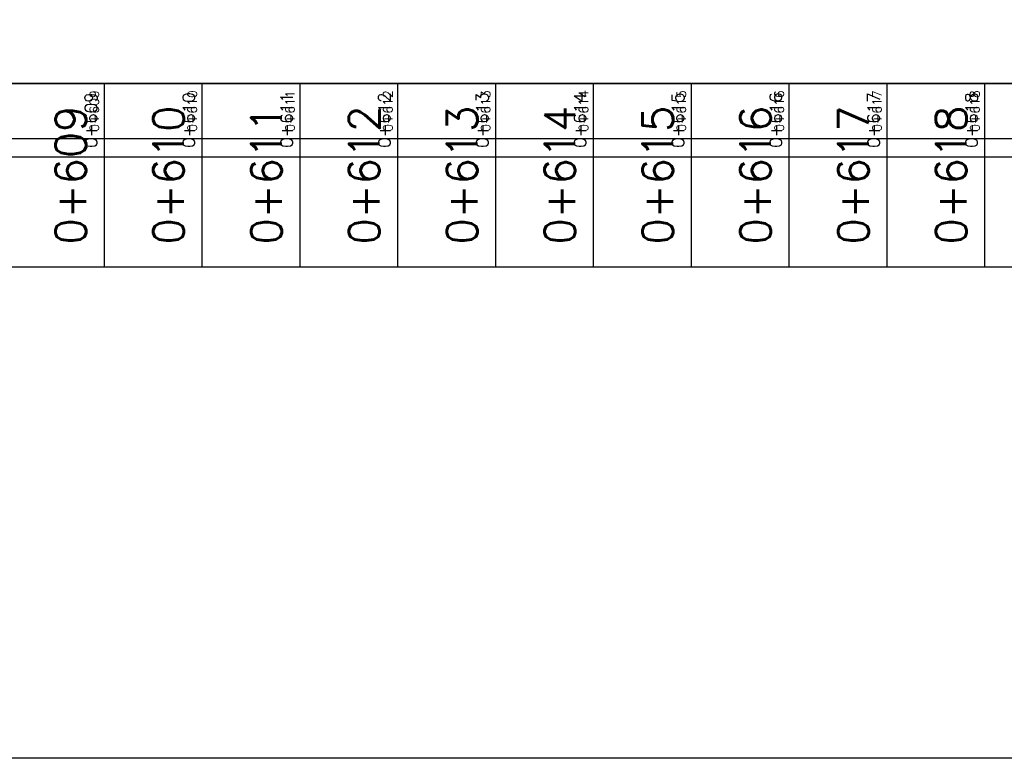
# Model space of a CAD drawing. Header units: metres. Extents: x 719936 to 720643, y 9143565 to 9144018.
# Tile 31 of 56: x 720533 to 720543, y 9143903 to 9143911. Entities that reach past the tile are written whole.
import ezdxf

# ---------------------------------------------------------------- set-up
doc = ezdxf.new("R2010")
doc.units = ezdxf.units.M
for name, color, linetype in [('01_CIVI_322_PF_GRID', 8, 'Continuous'), ('_ESTRUCTURA', 1, 'Continuous'), ('AecObjExplode_PLANTA RAPIDA_Vport_1ECE', 7, 'Continuous'), ('AecObjExplode_PLANTA RAPIDA_Vport_1ED3', 7, 'Continuous'), ('AecObjExplode_PLANTA RAPIDA_Vport_1ED7', 7, 'Continuous'), ('AecObjExplode_PLANTA RAPIDA_Vport_220C', 7, 'Continuous'), ('AecObjExplode_PLANTA RAPIDA_Vport_22C7', 7, 'Continuous'), ('AecObjExplode_PLANTA RAPIDA_Vport_22CB', 7, 'Continuous'), ('AecObjExplode_PLANTA RAPIDA_Vport_22E2', 7, 'Continuous'), ('AecObjExplode_PLANTA RAPIDA_Vport_22EB', 7, 'Continuous'), ('AecObjExplode_PLANTA RAPIDA_Vport_2460', 7, 'Continuous'), ('AecObjExplode_PLANTA RAPIDA_Vport_2496', 7, 'Continuous'), ('C-ROAD-PROF-TEXT', 7, 'Continuous'), ('C-ROAD-PROF-VIEW', 7, 'Continuous')]:
    doc.layers.add(name, color=color, linetype=linetype)
doc.styles.get("Standard").update_dxf_attribs({"font": 'simplex.shx'})

# ---------------------------------------------------------------- blocks, each defined once
blk = doc.blocks.new('AecObjExplode_PLANTA RAPIDA_Vport_1ECE')
at = {"layer": '01_CIVI_322_PF_GRID', "color": 7, "linetype": 'Continuous', "lineweight": -3}
blk.add_line((720495.244, 9143910.215), (720545.244, 9143910.215), dxfattribs=at)
at = {"layer": 'C-ROAD-PROF-VIEW', "color": 7, "linetype": 'Continuous', "lineweight": -3}
for p, q in [((720534.244, 9143908.34), (720534.244, 9143910.215)), ((720535.244, 9143908.34), (720535.244, 9143910.215)), ((720536.244, 9143908.34), (720536.244, 9143910.215)), ((720537.244, 9143908.34), (720537.244, 9143910.215)), ((720538.244, 9143908.34), (720538.244, 9143910.215)), ((720539.244, 9143908.34), (720539.244, 9143910.215)), ((720540.244, 9143908.34), (720540.244, 9143910.215)), ((720541.244, 9143908.34), (720541.244, 9143910.215)), ((720542.244, 9143908.34), (720542.244, 9143910.215)), ((720543.244, 9143908.34), (720543.244, 9143910.215))]:
    blk.add_line(p, q, dxfattribs=at)
blk.add_3dface([(720495.244, 9143908.34), (720545.244, 9143908.34), (720545.244, 9143910.215), (720495.244, 9143910.215)], dxfattribs=at)
at = {"layer": 'C-ROAD-PROF-TEXT', "color": 7, "linetype": 'Continuous', "lineweight": -3, "char_height": 0.3125, "attachment_point": 8, "rotation": 90}
for s, insert in [('0+609', (720534.056, 9143909.277)), ('0+610', (720535.056, 9143909.277)), ('0+611', (720536.056, 9143909.277)), ('0+612', (720537.056, 9143909.277)), ('0+613', (720538.056, 9143909.277)), ('0+614', (720539.056, 9143909.277)), ('0+615', (720540.056, 9143909.277)), ('0+616', (720541.056, 9143909.277)), ('0+617', (720542.056, 9143909.277)), ('0+618', (720543.056, 9143909.277))]:
    blk.add_mtext(s, dxfattribs=dict(at, insert=insert))
blk = doc.blocks.new('AecObjExplode_PLANTA RAPIDA_Vport_1ED3')
at = {"layer": '01_CIVI_322_PF_GRID', "color": 7, "linetype": 'Continuous', "lineweight": -3}
blk.add_line((720495.244, 9143910.215), (720545.244, 9143910.215), dxfattribs=at)
at = {"layer": 'C-ROAD-PROF-VIEW', "color": 7, "linetype": 'Continuous', "lineweight": -3}
for p, q in [((720534.244, 9143909.465), (720534.244, 9143910.215)), ((720535.244, 9143909.465), (720535.244, 9143910.215)), ((720536.244, 9143909.465), (720536.244, 9143910.215)), ((720537.244, 9143909.465), (720537.244, 9143910.215)), ((720538.244, 9143909.465), (720538.244, 9143910.215)), ((720539.244, 9143909.465), (720539.244, 9143910.215)), ((720540.244, 9143909.465), (720540.244, 9143910.215)), ((720541.244, 9143909.465), (720541.244, 9143910.215)), ((720542.244, 9143909.465), (720542.244, 9143910.215)), ((720543.244, 9143909.465), (720543.244, 9143910.215))]:
    blk.add_line(p, q, dxfattribs=at)
blk.add_3dface([(720495.244, 9143909.465), (720545.244, 9143909.465), (720545.244, 9143910.215), (720495.244, 9143910.215)], dxfattribs=at)
at = {"layer": 'C-ROAD-PROF-TEXT', "color": 7, "linetype": 'Continuous', "lineweight": -3, "char_height": 0.125, "attachment_point": 8, "rotation": 90}
for s, insert in [('0+609', (720534.169, 9143909.84)), ('0+610', (720535.169, 9143909.84)), ('0+611', (720536.169, 9143909.84)), ('0+612', (720537.169, 9143909.84)), ('0+613', (720538.169, 9143909.84)), ('0+614', (720539.169, 9143909.84)), ('0+615', (720540.169, 9143909.84)), ('0+616', (720541.169, 9143909.84)), ('0+617', (720542.169, 9143909.84)), ('0+618', (720543.169, 9143909.84))]:
    blk.add_mtext(s, dxfattribs=dict(at, insert=insert))
blk = doc.blocks.new('AecObjExplode_PLANTA RAPIDA_Vport_1ED7')
at = {"layer": '01_CIVI_322_PF_GRID', "color": 7, "linetype": 'Continuous', "lineweight": -3}
blk.add_line((720495.244, 9143910.215), (720545.244, 9143910.215), dxfattribs=at)
at = {"layer": 'C-ROAD-PROF-VIEW', "color": 7, "linetype": 'Continuous', "lineweight": -3}
for p, q in [((720534.244, 9143909.465), (720534.244, 9143910.215)), ((720535.244, 9143909.465), (720535.244, 9143910.215)), ((720536.244, 9143909.465), (720536.244, 9143910.215)), ((720537.244, 9143909.465), (720537.244, 9143910.215)), ((720538.244, 9143909.465), (720538.244, 9143910.215)), ((720539.244, 9143909.465), (720539.244, 9143910.215)), ((720540.244, 9143909.465), (720540.244, 9143910.215)), ((720541.244, 9143909.465), (720541.244, 9143910.215)), ((720542.244, 9143909.465), (720542.244, 9143910.215)), ((720543.244, 9143909.465), (720543.244, 9143910.215))]:
    blk.add_line(p, q, dxfattribs=at)
blk.add_3dface([(720495.244, 9143909.465), (720545.244, 9143909.465), (720545.244, 9143910.215), (720495.244, 9143910.215)], dxfattribs=at)
at = {"layer": 'C-ROAD-PROF-TEXT', "color": 7, "linetype": 'Continuous', "lineweight": -3, "char_height": 0.125, "attachment_point": 8, "rotation": 90}
for s, insert in [('0+609', (720534.169, 9143909.84)), ('0+610', (720535.169, 9143909.84)), ('0+611', (720536.169, 9143909.84)), ('0+612', (720537.169, 9143909.84)), ('0+613', (720538.169, 9143909.84)), ('0+614', (720539.169, 9143909.84)), ('0+615', (720540.169, 9143909.84)), ('0+616', (720541.169, 9143909.84)), ('0+617', (720542.169, 9143909.84)), ('0+618', (720543.169, 9143909.84))]:
    blk.add_mtext(s, dxfattribs=dict(at, insert=insert))
blk = doc.blocks.new('AecObjExplode_PLANTA RAPIDA_Vport_220C')
at = {"layer": '01_CIVI_322_PF_GRID', "color": 7, "linetype": 'Continuous', "lineweight": -3}
blk.add_line((720495.244, 9143910.215), (720545.244, 9143910.215), dxfattribs=at)
at = {"layer": 'C-ROAD-PROF-VIEW', "color": 7, "linetype": 'Continuous', "lineweight": -3}
for p, q in [((720534.244, 9143908.34), (720534.244, 9143910.215)), ((720535.244, 9143908.34), (720535.244, 9143910.215)), ((720536.244, 9143908.34), (720536.244, 9143910.215)), ((720537.244, 9143908.34), (720537.244, 9143910.215)), ((720538.244, 9143908.34), (720538.244, 9143910.215)), ((720539.244, 9143908.34), (720539.244, 9143910.215)), ((720540.244, 9143908.34), (720540.244, 9143910.215)), ((720541.244, 9143908.34), (720541.244, 9143910.215)), ((720542.244, 9143908.34), (720542.244, 9143910.215)), ((720543.244, 9143908.34), (720543.244, 9143910.215))]:
    blk.add_line(p, q, dxfattribs=at)
blk.add_3dface([(720495.244, 9143908.34), (720545.244, 9143908.34), (720545.244, 9143910.215), (720495.244, 9143910.215)], dxfattribs=at)
at = {"layer": 'C-ROAD-PROF-TEXT', "color": 7, "linetype": 'Continuous', "lineweight": -3, "char_height": 0.3125, "attachment_point": 8, "rotation": 90}
for s, insert in [('0+609', (720534.056, 9143909.277)), ('0+610', (720535.056, 9143909.277)), ('0+611', (720536.056, 9143909.277)), ('0+612', (720537.056, 9143909.277)), ('0+613', (720538.056, 9143909.277)), ('0+614', (720539.056, 9143909.277)), ('0+615', (720540.056, 9143909.277)), ('0+616', (720541.056, 9143909.277)), ('0+617', (720542.056, 9143909.277)), ('0+618', (720543.056, 9143909.277))]:
    blk.add_mtext(s, dxfattribs=dict(at, insert=insert))
blk = doc.blocks.new('AecObjExplode_PLANTA RAPIDA_Vport_22C7')
at = {"layer": '01_CIVI_322_PF_GRID', "color": 7, "linetype": 'Continuous', "lineweight": -3}
blk.add_line((720495.244, 9143910.215), (720545.244, 9143910.215), dxfattribs=at)
at = {"layer": 'C-ROAD-PROF-VIEW', "color": 7, "linetype": 'Continuous', "lineweight": -3}
for p, q in [((720534.244, 9143909.652), (720534.244, 9143910.215)), ((720535.244, 9143909.652), (720535.244, 9143910.215)), ((720536.244, 9143909.652), (720536.244, 9143910.215)), ((720537.244, 9143909.652), (720537.244, 9143910.215)), ((720538.244, 9143909.652), (720538.244, 9143910.215)), ((720539.244, 9143909.652), (720539.244, 9143910.215)), ((720540.244, 9143909.652), (720540.244, 9143910.215)), ((720541.244, 9143909.652), (720541.244, 9143910.215)), ((720542.244, 9143909.652), (720542.244, 9143910.215)), ((720543.244, 9143909.652), (720543.244, 9143910.215))]:
    blk.add_line(p, q, dxfattribs=at)
blk.add_3dface([(720495.244, 9143909.652), (720545.244, 9143909.652), (720545.244, 9143910.215), (720495.244, 9143910.215)], dxfattribs=at)
at = {"layer": 'C-ROAD-PROF-TEXT', "color": 7, "linetype": 'Continuous', "lineweight": -3, "char_height": 0.0938, "attachment_point": 8, "rotation": 90}
for s, insert in [('0+609', (720534.188, 9143909.933)), ('0+610', (720535.188, 9143909.933)), ('0+611', (720536.188, 9143909.933)), ('0+612', (720537.188, 9143909.933)), ('0+613', (720538.188, 9143909.933)), ('0+614', (720539.188, 9143909.933)), ('0+615', (720540.188, 9143909.933)), ('0+616', (720541.188, 9143909.933)), ('0+617', (720542.188, 9143909.933)), ('0+618', (720543.188, 9143909.933))]:
    blk.add_mtext(s, dxfattribs=dict(at, insert=insert))
blk = doc.blocks.new('AecObjExplode_PLANTA RAPIDA_Vport_22CB')
at = {"layer": '01_CIVI_322_PF_GRID', "color": 7, "linetype": 'Continuous', "lineweight": -3}
blk.add_line((720495.244, 9143910.215), (720545.244, 9143910.215), dxfattribs=at)
at = {"layer": 'C-ROAD-PROF-VIEW', "color": 7, "linetype": 'Continuous', "lineweight": -3}
for p, q in [((720534.244, 9143909.652), (720534.244, 9143910.215)), ((720535.244, 9143909.652), (720535.244, 9143910.215)), ((720536.244, 9143909.652), (720536.244, 9143910.215)), ((720537.244, 9143909.652), (720537.244, 9143910.215)), ((720538.244, 9143909.652), (720538.244, 9143910.215)), ((720539.244, 9143909.652), (720539.244, 9143910.215)), ((720540.244, 9143909.652), (720540.244, 9143910.215)), ((720541.244, 9143909.652), (720541.244, 9143910.215)), ((720542.244, 9143909.652), (720542.244, 9143910.215)), ((720543.244, 9143909.652), (720543.244, 9143910.215))]:
    blk.add_line(p, q, dxfattribs=at)
blk.add_3dface([(720495.244, 9143909.652), (720545.244, 9143909.652), (720545.244, 9143910.215), (720495.244, 9143910.215)], dxfattribs=at)
at = {"layer": 'C-ROAD-PROF-TEXT', "color": 7, "linetype": 'Continuous', "lineweight": -3, "char_height": 0.0938, "attachment_point": 8, "rotation": 90}
for s, insert in [('0+609', (720534.188, 9143909.933)), ('0+610', (720535.188, 9143909.933)), ('0+611', (720536.188, 9143909.933)), ('0+612', (720537.188, 9143909.933)), ('0+613', (720538.188, 9143909.933)), ('0+614', (720539.188, 9143909.933)), ('0+615', (720540.188, 9143909.933)), ('0+616', (720541.188, 9143909.933)), ('0+617', (720542.188, 9143909.933)), ('0+618', (720543.188, 9143909.933))]:
    blk.add_mtext(s, dxfattribs=dict(at, insert=insert))
blk = doc.blocks.new('AecObjExplode_PLANTA RAPIDA_Vport_22E2')
at = {"layer": '01_CIVI_322_PF_GRID', "color": 7, "linetype": 'Continuous', "lineweight": -3}
blk.add_line((720495.244, 9143910.215), (720545.244, 9143910.215), dxfattribs=at)
at = {"layer": 'C-ROAD-PROF-VIEW', "color": 7, "linetype": 'Continuous', "lineweight": -3}
for p, q in [((720534.244, 9143909.652), (720534.244, 9143910.215)), ((720535.244, 9143909.652), (720535.244, 9143910.215)), ((720536.244, 9143909.652), (720536.244, 9143910.215)), ((720537.244, 9143909.652), (720537.244, 9143910.215)), ((720538.244, 9143909.652), (720538.244, 9143910.215)), ((720539.244, 9143909.652), (720539.244, 9143910.215)), ((720540.244, 9143909.652), (720540.244, 9143910.215)), ((720541.244, 9143909.652), (720541.244, 9143910.215)), ((720542.244, 9143909.652), (720542.244, 9143910.215)), ((720543.244, 9143909.652), (720543.244, 9143910.215))]:
    blk.add_line(p, q, dxfattribs=at)
blk.add_3dface([(720495.244, 9143909.652), (720545.244, 9143909.652), (720545.244, 9143910.215), (720495.244, 9143910.215)], dxfattribs=at)
at = {"layer": 'C-ROAD-PROF-TEXT', "color": 7, "linetype": 'Continuous', "lineweight": -3, "char_height": 0.0938, "attachment_point": 8, "rotation": 90}
for s, insert in [('0+609', (720534.188, 9143909.933)), ('0+610', (720535.188, 9143909.933)), ('0+611', (720536.188, 9143909.933)), ('0+612', (720537.188, 9143909.933)), ('0+613', (720538.188, 9143909.933)), ('0+614', (720539.188, 9143909.933)), ('0+615', (720540.188, 9143909.933)), ('0+616', (720541.188, 9143909.933)), ('0+617', (720542.188, 9143909.933)), ('0+618', (720543.188, 9143909.933))]:
    blk.add_mtext(s, dxfattribs=dict(at, insert=insert))
blk = doc.blocks.new('AecObjExplode_PLANTA RAPIDA_Vport_22EB')
at = {"layer": '01_CIVI_322_PF_GRID', "color": 7, "linetype": 'Continuous', "lineweight": -3}
blk.add_line((720495.244, 9143910.215), (720545.244, 9143910.215), dxfattribs=at)
at = {"layer": 'C-ROAD-PROF-VIEW', "color": 7, "linetype": 'Continuous', "lineweight": -3}
for p, q in [((720534.244, 9143909.652), (720534.244, 9143910.215)), ((720535.244, 9143909.652), (720535.244, 9143910.215)), ((720536.244, 9143909.652), (720536.244, 9143910.215)), ((720537.244, 9143909.652), (720537.244, 9143910.215)), ((720538.244, 9143909.652), (720538.244, 9143910.215)), ((720539.244, 9143909.652), (720539.244, 9143910.215)), ((720540.244, 9143909.652), (720540.244, 9143910.215)), ((720541.244, 9143909.652), (720541.244, 9143910.215)), ((720542.244, 9143909.652), (720542.244, 9143910.215)), ((720543.244, 9143909.652), (720543.244, 9143910.215))]:
    blk.add_line(p, q, dxfattribs=at)
blk.add_3dface([(720495.244, 9143909.652), (720545.244, 9143909.652), (720545.244, 9143910.215), (720495.244, 9143910.215)], dxfattribs=at)
at = {"layer": 'C-ROAD-PROF-TEXT', "color": 7, "linetype": 'Continuous', "lineweight": -3, "char_height": 0.0938, "attachment_point": 8, "rotation": 90}
for s, insert in [('0+609', (720534.188, 9143909.933)), ('0+610', (720535.188, 9143909.933)), ('0+611', (720536.188, 9143909.933)), ('0+612', (720537.188, 9143909.933)), ('0+613', (720538.188, 9143909.933)), ('0+614', (720539.188, 9143909.933)), ('0+615', (720540.188, 9143909.933)), ('0+616', (720541.188, 9143909.933)), ('0+617', (720542.188, 9143909.933)), ('0+618', (720543.188, 9143909.933))]:
    blk.add_mtext(s, dxfattribs=dict(at, insert=insert))
blk = doc.blocks.new('AecObjExplode_PLANTA RAPIDA_Vport_2460')
at = {"layer": '01_CIVI_322_PF_GRID', "color": 7, "linetype": 'Continuous', "lineweight": -3}
blk.add_line((720495.244, 9143910.215), (720545.244, 9143910.215), dxfattribs=at)
at = {"layer": 'C-ROAD-PROF-VIEW', "color": 7, "linetype": 'Continuous', "lineweight": -3}
for p, q in [((720534.244, 9143909.652), (720534.244, 9143910.215)), ((720535.244, 9143909.652), (720535.244, 9143910.215)), ((720536.244, 9143909.652), (720536.244, 9143910.215)), ((720537.244, 9143909.652), (720537.244, 9143910.215)), ((720538.244, 9143909.652), (720538.244, 9143910.215)), ((720539.244, 9143909.652), (720539.244, 9143910.215)), ((720540.244, 9143909.652), (720540.244, 9143910.215)), ((720541.244, 9143909.652), (720541.244, 9143910.215)), ((720542.244, 9143909.652), (720542.244, 9143910.215)), ((720543.244, 9143909.652), (720543.244, 9143910.215))]:
    blk.add_line(p, q, dxfattribs=at)
blk.add_3dface([(720495.244, 9143909.652), (720545.244, 9143909.652), (720545.244, 9143910.215), (720495.244, 9143910.215)], dxfattribs=at)
at = {"layer": 'C-ROAD-PROF-TEXT', "color": 7, "linetype": 'Continuous', "lineweight": -3, "char_height": 0.0937, "attachment_point": 8, "rotation": 90}
for s, insert in [('0+609', (720534.188, 9143909.933)), ('0+610', (720535.188, 9143909.933)), ('0+611', (720536.188, 9143909.933)), ('0+612', (720537.188, 9143909.933)), ('0+613', (720538.188, 9143909.933)), ('0+614', (720539.188, 9143909.933)), ('0+615', (720540.188, 9143909.933)), ('0+616', (720541.188, 9143909.933)), ('0+617', (720542.188, 9143909.933)), ('0+618', (720543.188, 9143909.933))]:
    blk.add_mtext(s, dxfattribs=dict(at, insert=insert))
blk = doc.blocks.new('AecObjExplode_PLANTA RAPIDA_Vport_2496')
at = {"layer": '01_CIVI_322_PF_GRID', "color": 7, "linetype": 'Continuous', "lineweight": -3}
blk.add_line((720495.244, 9143910.215), (720545.244, 9143910.215), dxfattribs=at)
at = {"layer": 'C-ROAD-PROF-VIEW', "color": 7, "linetype": 'Continuous', "lineweight": -3}
for p, q in [((720534.244, 9143909.652), (720534.244, 9143910.215)), ((720535.244, 9143909.652), (720535.244, 9143910.215)), ((720536.244, 9143909.652), (720536.244, 9143910.215)), ((720537.244, 9143909.652), (720537.244, 9143910.215)), ((720538.244, 9143909.652), (720538.244, 9143910.215)), ((720539.244, 9143909.652), (720539.244, 9143910.215)), ((720540.244, 9143909.652), (720540.244, 9143910.215)), ((720541.244, 9143909.652), (720541.244, 9143910.215)), ((720542.244, 9143909.652), (720542.244, 9143910.215)), ((720543.244, 9143909.652), (720543.244, 9143910.215))]:
    blk.add_line(p, q, dxfattribs=at)
blk.add_3dface([(720495.244, 9143909.652), (720545.244, 9143909.652), (720545.244, 9143910.215), (720495.244, 9143910.215)], dxfattribs=at)
at = {"layer": 'C-ROAD-PROF-TEXT', "color": 7, "linetype": 'Continuous', "lineweight": -3, "char_height": 0.0938, "attachment_point": 8, "rotation": 90}
for s, insert in [('0+609', (720534.188, 9143909.933)), ('0+610', (720535.188, 9143909.933)), ('0+611', (720536.188, 9143909.933)), ('0+612', (720537.188, 9143909.933)), ('0+613', (720538.188, 9143909.933)), ('0+614', (720539.188, 9143909.933)), ('0+615', (720540.188, 9143909.933)), ('0+616', (720541.188, 9143909.933)), ('0+617', (720542.188, 9143909.933)), ('0+618', (720543.188, 9143909.933))]:
    blk.add_mtext(s, dxfattribs=dict(at, insert=insert))

msp = doc.modelspace()

# ---------------------------------------------------------------- linework, layer by layer
at = {"layer": '_ESTRUCTURA'}
msp.add_lwpolyline([(720479.285, 9143927.055), (720560.413, 9143927.055), (720560.413, 9143903.315), (720479.285, 9143903.315)], close=True, dxfattribs=at)

# ---------------------------------------------------------------- next in the draw order: block references
at = {"layer": 'AecObjExplode_PLANTA RAPIDA_Vport_1ECE'}
msp.add_blockref('AecObjExplode_PLANTA RAPIDA_Vport_1ECE', (0, 0), dxfattribs=at)

# ---------------------------------------------------------------- next in the draw order: block references
at = {"layer": 'AecObjExplode_PLANTA RAPIDA_Vport_1ED3'}
msp.add_blockref('AecObjExplode_PLANTA RAPIDA_Vport_1ED3', (0, 0), dxfattribs=at)

# ---------------------------------------------------------------- next in the draw order: block references
at = {"layer": 'AecObjExplode_PLANTA RAPIDA_Vport_1ED7'}
msp.add_blockref('AecObjExplode_PLANTA RAPIDA_Vport_1ED7', (0, 0), dxfattribs=at)

# ---------------------------------------------------------------- next in the draw order: block references
at = {"layer": 'AecObjExplode_PLANTA RAPIDA_Vport_220C'}
msp.add_blockref('AecObjExplode_PLANTA RAPIDA_Vport_220C', (0, 0), dxfattribs=at)

# ---------------------------------------------------------------- next in the draw order: block references
at = {"layer": 'AecObjExplode_PLANTA RAPIDA_Vport_22C7'}
msp.add_blockref('AecObjExplode_PLANTA RAPIDA_Vport_22C7', (0, 0), dxfattribs=at)

# ---------------------------------------------------------------- next in the draw order: block references
at = {"layer": 'AecObjExplode_PLANTA RAPIDA_Vport_22CB'}
msp.add_blockref('AecObjExplode_PLANTA RAPIDA_Vport_22CB', (0, 0), dxfattribs=at)

# ---------------------------------------------------------------- next in the draw order: block references
at = {"layer": 'AecObjExplode_PLANTA RAPIDA_Vport_22E2'}
msp.add_blockref('AecObjExplode_PLANTA RAPIDA_Vport_22E2', (0, 0), dxfattribs=at)

# ---------------------------------------------------------------- next in the draw order: block references
at = {"layer": 'AecObjExplode_PLANTA RAPIDA_Vport_22EB'}
msp.add_blockref('AecObjExplode_PLANTA RAPIDA_Vport_22EB', (0, 0), dxfattribs=at)

# ---------------------------------------------------------------- next in the draw order: block references
at = {"layer": 'AecObjExplode_PLANTA RAPIDA_Vport_2460'}
msp.add_blockref('AecObjExplode_PLANTA RAPIDA_Vport_2460', (0, 0), dxfattribs=at)

# ---------------------------------------------------------------- next in the draw order: block references
at = {"layer": 'AecObjExplode_PLANTA RAPIDA_Vport_2496'}
msp.add_blockref('AecObjExplode_PLANTA RAPIDA_Vport_2496', (0, 0), dxfattribs=at)

doc.saveas('drawing.dxf')
